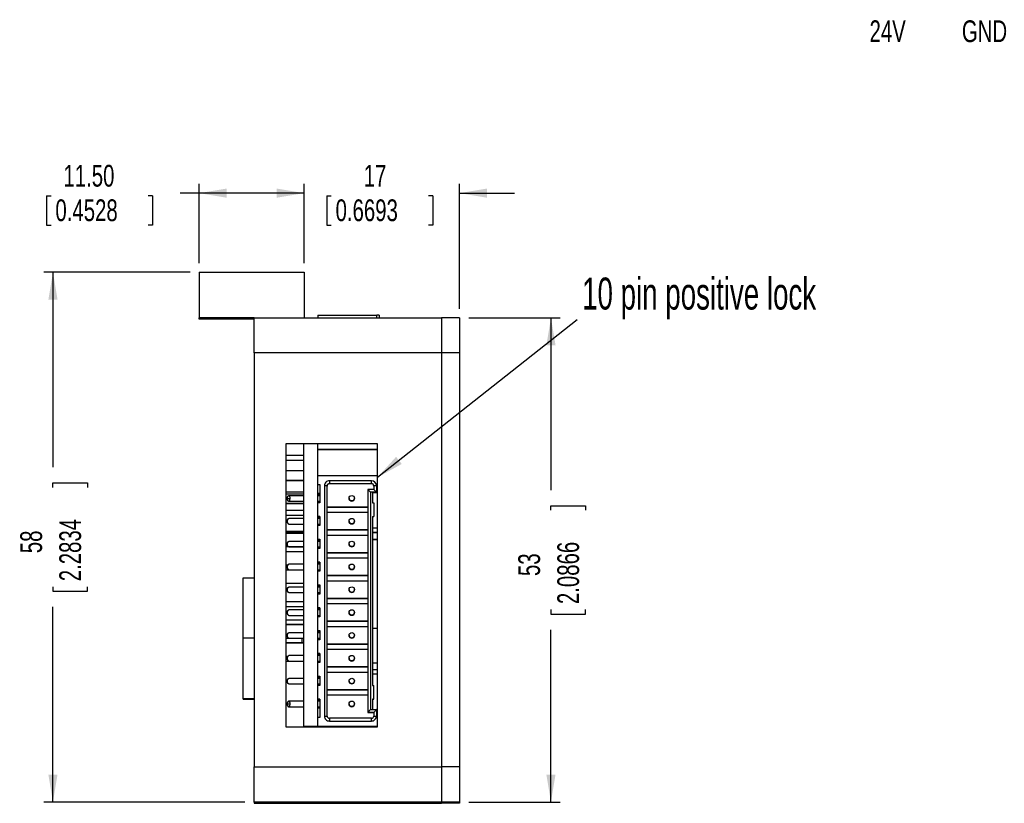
# Model space of a CAD drawing. Extents: x 11 to 421, y 5 to 275.
# Tile 15 of 17: x 159 to 267, y 106 to 192. Entities that reach past the tile are written whole.
import ezdxf
from ezdxf.enums import TextEntityAlignment as Align

# ---------------------------------------------------------------- set-up
doc = ezdxf.new("R2010")
doc.units = 0
doc.layers.get('0').update_dxf_attribs({"linetype": 'CONTINUOUS'})
doc.dimstyles.new('SLDDIMSTYLE0', dxfattribs={"dimtxt": 2.38125, "dimasz": 3, "dimexe": 0, "dimexo": 0.0625, "dimgap": 0.595313, "dimtad": 0, "dimrnd": 1e-09, "dimzin": 4, "dimsah": 1, "dimcen": 0.09, "dimazin": 3, "dimtfac": 1, "dimtofl": 0, "dimtmove": 0, "dimatfit": 3})
doc.dimstyles.new('SLDDIMSTYLE1', dxfattribs={"dimtxt": 2.38125, "dimasz": 3, "dimexe": 0, "dimexo": 0.0625, "dimgap": 0.595313, "dimtad": 0, "dimrnd": 1e-09, "dimzin": 12, "dimsah": 1, "dimcen": 0.09, "dimazin": 3, "dimtfac": 1, "dimtmove": 0, "dimatfit": 3})
doc.dimstyles.new('SLDDIMSTYLE2', dxfattribs={"dimtxt": 2.38125, "dimasz": 3, "dimexe": 0, "dimexo": 0.0625, "dimgap": 0.595313, "dimtad": 0, "dimrnd": 1e-09, "dimzin": 12, "dimsah": 1, "dimcen": 0.09, "dimazin": 3, "dimtfac": 1, "dimtofl": 0, "dimtmove": 0, "dimatfit": 3})

# ---------------------------------------------------------------- blocks, each defined once
blk = doc.blocks.new('_D')
at = {"color": 7, "linetype": 'CONTINUOUS'}
for p, q in [((178.54, 165.18), (178.54, 173.83)), ((190.04, 165.18), (190.04, 173.83)), ((161.84, 172.55), (161.84, 169.33)), ((161.84, 172.55), (162.33, 172.55)), ((173.45, 172.55), (172.96, 172.55)), ((173.45, 172.55), (173.45, 169.33)), ((178.54, 172.83), (176.48, 172.83)), ((190.04, 172.83), (178.54, 172.83)), ((161.84, 169.33), (162.33, 169.33)), ((173.45, 169.33), (172.96, 169.33))]:
    blk.add_line(p, q, dxfattribs=at)
for points in [[(178.54, 172.83), (181.54, 172.33), (181.54, 173.33)], [(190.04, 172.83), (187.04, 173.33), (187.04, 172.33)]]:
    blk.add_solid(points, dxfattribs=at)
at = {"color": 7, "linetype": 'CONTINUOUS', "width": 0.7}
for s, p in [('11.50', (163.69, 172.83)), ('0.4528', (162.81, 169.05))]:
    blk.add_text(s, height=2.381, dxfattribs=at).set_placement(p, align=Align.BOTTOM_LEFT)
blk = doc.blocks.new('_D_1')
at = {"color": 7, "linetype": 'CONTINUOUS'}
for p, q in [((190.04, 165.18), (190.04, 173.83)), ((207.04, 160.18), (207.04, 173.83)), ((190.04, 172.83), (184.04, 172.83)), ((192.51, 172.55), (192.51, 169.33)), ((192.51, 172.55), (192.99, 172.55)), ((204.11, 172.55), (203.63, 172.55)), ((204.11, 172.55), (204.11, 169.33)), ((207.04, 172.83), (213.04, 172.83)), ((192.51, 169.33), (192.99, 169.33)), ((204.11, 169.33), (203.63, 169.33))]:
    blk.add_line(p, q, dxfattribs=at)
for points in [[(190.04, 172.83), (187.04, 173.33), (187.04, 172.33)], [(207.04, 172.83), (210.04, 172.33), (210.04, 173.33)]]:
    blk.add_solid(points, dxfattribs=at)
at = {"color": 7, "linetype": 'CONTINUOUS', "width": 0.7}
for s, p in [('17', (196.55, 172.83)), ('0.6693', (193.47, 169.05))]:
    blk.add_text(s, height=2.381, dxfattribs=at).set_placement(p, align=Align.BOTTOM_LEFT)
blk = doc.blocks.new('_D_2')
at = {"color": 7, "linetype": 'CONTINUOUS'}
for p, q in [((208.04, 159.18), (218.04, 159.18)), ((217.04, 159.18), (217.04, 140.33)), ((217.04, 138.12), (217.04, 138.61)), ((217.04, 138.61), (220.83, 138.61)), ((220.83, 138.61), (220.83, 138.12)), ((217.04, 127.24), (217.04, 126.76)), ((220.83, 126.76), (220.83, 127.24)), ((217.04, 126.76), (220.83, 126.76)), ((217.04, 106.18), (217.04, 125.04)), ((208.04, 106.18), (218.04, 106.18))]:
    blk.add_line(p, q, dxfattribs=at)
for points in [[(217.04, 159.18), (216.54, 156.18), (217.54, 156.18)], [(217.04, 106.18), (217.54, 109.18), (216.54, 109.18)]]:
    blk.add_solid(points, dxfattribs=at)
at = {"color": 7, "linetype": 'CONTINUOUS', "width": 0.7}
for s, p in [('2.0866', (220.83, 127.85, 48.33)), ('53', (216.56, 130.92, 48.33))]:
    blk.add_text(s, height=2.381, rotation=90, dxfattribs=at).set_placement(p, align=Align.BOTTOM_LEFT)
blk = doc.blocks.new('_D_3')
at = {"color": 7, "linetype": 'CONTINUOUS'}
for p, q in [((177.54, 164.18), (161.54, 164.18)), ((162.54, 164.18), (162.54, 142.83)), ((162.54, 140.62), (162.54, 141.11)), ((162.54, 141.11), (166.33, 141.11)), ((166.33, 141.11), (166.33, 140.62)), ((162.54, 129.74), (162.54, 129.26)), ((166.33, 129.26), (166.33, 129.74)), ((162.54, 129.26), (166.33, 129.26)), ((162.54, 106.18), (162.54, 127.54)), ((183.54, 106.18), (161.54, 106.18))]:
    blk.add_line(p, q, dxfattribs=at)
for points in [[(162.54, 164.18), (162.04, 161.18), (163.04, 161.18)], [(162.54, 106.18), (163.04, 109.18), (162.04, 109.18)]]:
    blk.add_solid(points, dxfattribs=at)
at = {"color": 7, "linetype": 'CONTINUOUS', "width": 0.7}
for s, p in [('2.2834', (166.33, 130.35, 48.33)), ('58', (162.06, 133.42, 48.33))]:
    blk.add_text(s, height=2.381, rotation=90, dxfattribs=at).set_placement(p, align=Align.BOTTOM_LEFT)
blk = doc.blocks.new('SW_NOTE_5')
at = {"color": 0, "linetype": 'CONTINUOUS'}
blk.add_line((21.86, 17.24), (0, 0), dxfattribs=at)
blk.add_solid([(0, 0), (2.67, 1.47), (2.05, 2.25)], dxfattribs=at)
at = {"color": 0, "linetype": 'CONTINUOUS', "width": 0.6475}
blk.add_text('10 pin positive lock', height=3.5, dxfattribs=at).set_placement((22.41, 17.32), align=Align.BOTTOM_LEFT)

msp = doc.modelspace()

# ---------------------------------------------------------------- linework, layer by layer
at = {"color": 7, "linetype": 'CONTINUOUS'}
for p, q in [((178.544, 164.1836), (178.544, 159.1836)), ((178.544, 164.1836), (190.044, 164.1836)), ((190.044, 164.1836), (190.044, 159.1836)), ((178.544, 159.1836), (184.544, 159.1836)), ((178.544, 159.17), (178.544, 159.1836)), ((184.544, 159.17), (178.544, 159.17)), ((178.544, 159.0577), (178.544, 159.17)), ((178.544, 159.0577), (184.544, 159.0577)), ((178.544, 159.044), (178.544, 159.0577)), ((184.544, 159.044), (178.544, 159.044)), ((184.544, 159.1836), (190.044, 159.1836)), ((184.544, 155.3493), (184.544, 159.1836)), ((190.044, 159.1836), (205.044, 159.1836)), ((191.544, 159.4669), (191.544, 159.1836)), ((191.544, 159.4669), (197.994, 159.4669)), ((198.244, 159.4659), (198.244, 159.1836)), ((205.044, 159.1836), (205.044, 155.3493)), ((207.044, 159.1836), (205.044, 159.1836)), ((207.044, 159.1836), (207.044, 155.3493)), ((184.544, 155.3493), (184.544, 110.0497)), ((205.044, 155.3493), (184.544, 155.3493)), ((205.044, 155.3493), (205.044, 110.0497)), ((207.044, 155.3493), (205.044, 155.3493)), ((207.044, 155.3493), (207.044, 110.0497)), ((198.044, 145.3994), (188.044, 145.3994)), ((188.044, 145.3994), (188.044, 114.3996)), ((198.044, 145.3896), (188.044, 145.3896)), ((189.944, 145.3896), (189.944, 114.4853)), ((191.544, 141.8976), (191.544, 145.3896)), ((198.044, 144.7639), (191.544, 144.7639)), ((198.044, 144.7435), (191.544, 144.7435)), ((198.044, 114.3996), (198.044, 145.3994)), ((189.944, 144.1001), (188.044, 144.1001)), ((188.044, 143.6001), (189.944, 143.6001)), ((188.044, 143.598), (189.944, 143.598)), ((189.944, 142.4177), (188.044, 142.4177)), ((188.044, 141.4177), (189.944, 141.4177)), ((188.044, 141.4073), (189.944, 141.4073)), ((188.044, 141.397), (189.944, 141.397)), ((188.044, 141.3867), (189.944, 141.3867)), ((197.994, 141.8976), (191.544, 141.8976)), ((191.544, 140.9476), (191.544, 141.8976)), ((197.394, 141.3476), (192.794, 141.3476)), ((192.794, 141.3476), (192.794, 141.0464)), ((197.394, 141.0464), (197.394, 141.3476)), ((189.944, 140.1001), (188.044, 140.1001)), ((191.544, 140.9476), (191.744, 140.9476)), ((191.544, 139.9435), (191.544, 140.9476)), ((191.744, 140.9476), (191.744, 138.9476)), ((192.244, 140.7976), (192.244, 115.5978)), ((192.544, 140.7964), (192.244, 140.7976)), ((192.544, 115.5966), (192.544, 140.7964)), ((192.794, 141.0464), (197.394, 141.0464)), ((192.794, 141.0191), (192.794, 141.0464)), ((197.394, 141.0191), (192.794, 141.0191)), ((197.294, 140.0976), (196.994, 140.3964)), ((196.994, 140.3964), (196.994, 115.9966)), ((197.644, 140.3964), (196.994, 140.3964)), ((197.294, 140.0976), (197.294, 116.2978)), ((197.494, 140.0976), (197.294, 140.0976)), ((197.394, 141.0464), (197.394, 141.0191)), ((197.494, 140.0976), (197.494, 138.9476)), ((197.944, 140.0976), (197.494, 140.0976)), ((197.944, 140.7976), (197.644, 140.7964)), ((197.644, 140.7964), (197.644, 140.3964)), ((197.944, 140.0976), (197.644, 140.3964)), ((197.944, 140.7976), (197.944, 140.0976)), ((197.944, 140.0976), (198.044, 140.0976)), ((189.944, 139.8828), (188.044, 139.8828)), ((188.1193, 139.3462), (188.258, 139.1626)), ((188.2592, 139.6594), (188.1196, 139.4762)), ((188.1761, 139.4114), (188.4938, 139.4118)), ((191.744, 139.9435), (191.544, 139.9435)), ((191.544, 139.9351), (191.544, 139.9435)), ((191.544, 138.9476), (191.544, 139.9351)), ((191.744, 139.9327), (191.544, 139.9327)), ((191.544, 139.8171), (191.744, 139.8171)), ((191.744, 139.806), (191.544, 139.806)), ((191.744, 139.7112), (191.544, 139.7112)), ((191.544, 139.1112), (191.744, 139.1112)), ((191.744, 139.0171), (191.544, 139.0171)), ((194.944, 139.4354), (194.944, 139.4191)), ((195.544, 139.4191), (195.544, 139.4354)), ((197.494, 140.0624), (198.044, 140.0624)), ((188.044, 138.8828), (189.944, 138.8828)), ((188.044, 138.8725), (189.944, 138.8725)), ((188.044, 138.8622), (189.944, 138.8622)), ((188.044, 138.8518), (189.944, 138.8518)), ((189.944, 138.1001), (188.044, 138.1001)), ((191.544, 137.4476), (191.544, 138.9476)), ((191.744, 138.9476), (191.544, 138.9476)), ((192.544, 138.4691), (196.994, 138.4691)), ((196.994, 138.4651), (192.544, 138.4651)), ((197.494, 138.9476), (197.674, 138.9476)), ((197.674, 138.9476), (197.674, 137.4476)), ((188.044, 137.6001), (189.944, 137.6001)), ((188.044, 137.5981), (189.944, 137.5981)), ((188.044, 137.0274), (188.158, 137.0274)), ((188.1019, 136.9115), (188.1917, 136.9127)), ((188.2578, 137.1598), (188.1194, 136.9763)), ((191.544, 137.4476), (191.744, 137.4476)), ((191.544, 137.4351), (191.544, 137.4476)), ((191.544, 136.4476), (191.544, 137.4351)), ((191.744, 137.4328), (191.544, 137.4328)), ((191.544, 137.3171), (191.744, 137.3171)), ((191.744, 137.3061), (191.544, 137.3061)), ((191.744, 137.2112), (191.544, 137.2112)), ((191.744, 137.4476), (191.744, 136.4476)), ((196.994, 137.8691), (192.544, 137.8691)), ((194.944, 136.9354), (194.944, 136.9191)), ((195.544, 136.9191), (195.544, 136.9354)), ((197.494, 137.4476), (197.674, 137.4476)), ((197.494, 137.4476), (197.494, 118.9478)), ((197.494, 137.4363), (197.674, 137.4363)), ((197.674, 137.4363), (197.674, 137.4476)), ((188.044, 135.8274), (189.944, 135.8274)), ((188.044, 135.8264), (189.944, 135.8264)), ((188.1197, 136.846), (188.259, 136.663)), ((191.544, 136.6112), (191.744, 136.6112)), ((191.744, 136.5171), (191.544, 136.5171)), ((191.544, 134.9476), (191.544, 136.4476)), ((191.744, 136.4476), (191.544, 136.4476)), ((192.544, 135.9691), (196.994, 135.9691)), ((196.994, 135.9651), (192.544, 135.9651)), ((197.494, 136.1839), (198.044, 136.1819)), ((188.044, 135.7623), (189.944, 135.7623)), ((188.044, 135.7613), (189.944, 135.7613)), ((188.044, 135.6001), (189.944, 135.6001)), ((188.044, 135.5981), (189.944, 135.5981)), ((191.544, 134.9476), (191.744, 134.9476)), ((191.544, 134.9351), (191.544, 134.9476)), ((191.544, 133.9476), (191.544, 134.9351)), ((191.744, 134.9328), (191.544, 134.9328)), ((191.544, 134.8171), (191.744, 134.8171)), ((191.744, 134.8061), (191.544, 134.8061)), ((191.744, 134.7112), (191.544, 134.7112)), ((191.744, 134.9476), (191.744, 133.9476)), ((196.994, 135.3691), (192.544, 135.3691)), ((198.044, 135.6819), (197.494, 135.6839)), ((197.494, 135.68), (198.044, 135.6789)), ((198.044, 134.9289), (197.494, 134.93)), ((197.494, 134.9262), (198.044, 134.9262)), ((189.944, 134.1001), (188.044, 134.1001)), ((188.1917, 134.4127), (188.1019, 134.4115)), ((188.2578, 134.6598), (188.1194, 134.4764)), ((188.1197, 134.3461), (188.259, 134.1631)), ((191.544, 134.1112), (191.744, 134.1112)), ((191.744, 134.0171), (191.544, 134.0171)), ((191.544, 132.4476), (191.544, 133.9476)), ((191.744, 133.9476), (191.544, 133.9476)), ((194.944, 134.4354), (194.944, 134.4192)), ((195.544, 134.4192), (195.544, 134.4354)), ((188.044, 133.6002), (189.944, 133.6002)), ((188.044, 133.5981), (189.944, 133.5981)), ((192.544, 133.4692), (196.994, 133.4692)), ((196.994, 133.4651), (192.544, 133.4651)), ((196.994, 132.8692), (192.544, 132.8692)), ((188.2128, 132.1002), (188.044, 132.1002)), ((188.044, 131.6002), (189.944, 131.6002)), ((188.044, 131.5981), (189.944, 131.5981)), ((188.1019, 131.9115), (188.1917, 131.9127)), ((188.2578, 132.1598), (188.1194, 131.9764)), ((188.1197, 131.8461), (188.259, 131.6631)), ((191.544, 132.4476), (191.744, 132.4476)), ((191.544, 132.4351), (191.544, 132.4476)), ((191.544, 131.4477), (191.544, 132.4351)), ((191.744, 132.4328), (191.544, 132.4328)), ((191.544, 132.3171), (191.744, 132.3171)), ((191.744, 132.3061), (191.544, 132.3061)), ((191.744, 132.2112), (191.544, 132.2112)), ((191.544, 131.6112), (191.744, 131.6112)), ((191.744, 131.5171), (191.544, 131.5171)), ((191.744, 132.4476), (191.744, 131.4477)), ((194.944, 131.9354), (194.944, 131.9192)), ((195.544, 131.9192), (195.544, 131.9354)), ((183.344, 130.7248), (184.544, 130.7248)), ((183.344, 124.1676), (183.344, 130.7248)), ((191.544, 129.9477), (191.544, 131.4477)), ((191.744, 131.4477), (191.544, 131.4477)), ((192.544, 130.9692), (196.994, 130.9692)), ((196.994, 130.9651), (192.544, 130.9651)), ((189.944, 130.1002), (188.044, 130.1002)), ((188.044, 129.6002), (188.2128, 129.6002)), ((188.044, 129.5982), (188.2113, 129.5982)), ((188.1019, 129.4116), (188.1917, 129.4127)), ((188.2578, 129.6598), (188.1194, 129.4764)), ((188.1197, 129.3461), (188.259, 129.1631)), ((191.544, 129.9477), (191.744, 129.9477)), ((191.544, 129.9351), (191.544, 129.9477)), ((191.544, 128.9477), (191.544, 129.9351)), ((191.744, 129.9328), (191.544, 129.9328)), ((191.544, 129.8172), (191.744, 129.8172)), ((191.744, 129.8061), (191.544, 129.8061)), ((191.744, 129.7113), (191.544, 129.7113)), ((191.744, 129.9477), (191.744, 128.9477)), ((196.994, 130.3692), (192.544, 130.3692)), ((194.944, 129.4355), (194.944, 129.4192)), ((195.544, 129.4192), (195.544, 129.4355)), ((191.544, 129.1113), (191.744, 129.1113)), ((191.744, 129.0172), (191.544, 129.0172)), ((191.544, 127.4477), (191.544, 128.9477)), ((191.744, 128.9477), (191.544, 128.9477)), ((192.544, 128.4692), (196.994, 128.4692)), ((196.994, 128.4651), (192.544, 128.4651)), ((189.944, 128.1002), (188.044, 128.1002)), ((188.044, 127.6002), (189.944, 127.6002)), ((188.044, 127.5982), (189.944, 127.5982)), ((188.2578, 127.1598), (188.1194, 126.9764)), ((191.544, 127.4477), (191.744, 127.4477)), ((191.544, 127.4352), (191.544, 127.4477)), ((191.544, 126.4477), (191.544, 127.4352)), ((191.744, 127.4328), (191.544, 127.4328)), ((191.544, 127.3172), (191.744, 127.3172)), ((191.744, 127.3061), (191.544, 127.3061)), ((191.744, 127.2113), (191.544, 127.2113)), ((191.744, 127.4477), (191.744, 126.4477)), ((196.994, 127.8692), (192.544, 127.8692)), ((189.944, 126.1002), (188.044, 126.1002)), ((188.1019, 126.9116), (188.1917, 126.9128)), ((188.1197, 126.8461), (188.259, 126.6631)), ((191.544, 126.6113), (191.744, 126.6113)), ((191.744, 126.5172), (191.544, 126.5172)), ((191.544, 124.9477), (191.544, 126.4477)), ((191.744, 126.4477), (191.544, 126.4477)), ((194.944, 126.9355), (194.944, 126.9192)), ((195.544, 126.9192), (195.544, 126.9355)), ((189.944, 125.6002), (188.044, 125.6002)), ((188.044, 125.5982), (189.8172, 125.5982)), ((192.544, 125.9692), (196.994, 125.9692)), ((196.994, 125.9652), (192.544, 125.9652)), ((196.994, 125.3692), (192.544, 125.3692)), ((197.494, 125.2275), (198.044, 125.2275)), ((198.044, 125.1614), (197.494, 125.1614)), ((183.344, 117.5177), (183.344, 124.1676)), ((183.344, 124.1676), (184.544, 124.1676)), ((189.8172, 124.1002), (188.044, 124.1002)), ((188.1019, 124.4116), (188.1917, 124.4128)), ((188.2578, 124.6599), (188.1194, 124.4764)), ((188.1197, 124.3461), (188.259, 124.1631)), ((189.8172, 123.6002), (189.8172, 124.1002)), ((191.544, 124.9477), (191.744, 124.9477)), ((191.544, 124.9352), (191.544, 124.9477)), ((191.544, 123.9477), (191.544, 124.9352)), ((191.744, 124.9329), (191.544, 124.9329)), ((191.544, 124.8172), (191.744, 124.8172)), ((191.744, 124.8062), (191.544, 124.8062)), ((191.744, 124.7113), (191.544, 124.7113)), ((191.544, 124.1113), (191.744, 124.1113)), ((191.644, 124.1002), (191.544, 124.1002)), ((191.744, 124.0172), (191.544, 124.0172)), ((191.544, 122.4477), (191.544, 123.9477)), ((191.744, 123.9477), (191.544, 123.9477)), ((191.644, 124.1113), (191.644, 124.0172)), ((191.744, 124.9477), (191.744, 123.9477)), ((194.944, 124.4355), (194.944, 124.4192)), ((195.544, 124.4192), (195.544, 124.4355)), ((189.8172, 123.6002), (188.044, 123.6002)), ((188.044, 123.5982), (189.944, 123.5982)), ((192.544, 123.4692), (196.994, 123.4692)), ((196.994, 123.4652), (192.544, 123.4652)), ((196.994, 122.8692), (192.544, 122.8692)), ((188.2128, 122.1002), (188.044, 122.1002)), ((188.1917, 121.9128), (188.1019, 121.9116)), ((188.2578, 122.1599), (188.1194, 121.9765)), ((188.1197, 121.8462), (188.259, 121.6632)), ((191.544, 122.4477), (191.744, 122.4477)), ((191.544, 122.4352), (191.544, 122.4477)), ((191.544, 121.4477), (191.544, 122.4352)), ((191.744, 122.4329), (191.544, 122.4329)), ((191.544, 122.3172), (191.744, 122.3172)), ((191.744, 122.3062), (191.544, 122.3062)), ((191.744, 122.2113), (191.544, 122.2113)), ((191.644, 122.2113), (191.644, 122.3062)), ((191.744, 122.4477), (191.744, 121.4477)), ((194.944, 121.9355), (194.944, 121.9193)), ((195.544, 121.9193), (195.544, 121.9355)), ((188.044, 121.6003), (189.944, 121.6003)), ((188.044, 121.5982), (189.944, 121.5982)), ((191.544, 121.6113), (191.744, 121.6113)), ((191.544, 121.6003), (191.644, 121.6003)), ((191.544, 121.5982), (191.644, 121.5982)), ((191.744, 121.5172), (191.544, 121.5172)), ((191.544, 119.9478), (191.544, 121.4477)), ((191.744, 121.4477), (191.544, 121.4477)), ((191.644, 121.5172), (191.644, 121.6113)), ((192.544, 120.9693), (196.994, 120.9693)), ((196.994, 120.9652), (192.544, 120.9652)), ((197.494, 121.4301), (198.044, 121.429)), ((188.2578, 119.6599), (188.1194, 119.4765)), ((191.544, 119.9478), (191.744, 119.9478)), ((191.544, 119.9352), (191.544, 119.9478)), ((191.544, 118.9478), (191.544, 119.9352)), ((191.744, 119.9329), (191.544, 119.9329)), ((191.544, 119.8172), (191.744, 119.8172)), ((191.744, 119.8062), (191.544, 119.8062)), ((191.744, 119.7113), (191.544, 119.7113)), ((191.744, 119.9478), (191.744, 118.9478)), ((196.994, 120.3693), (192.544, 120.3693)), ((197.494, 120.684), (198.044, 120.682)), ((198.044, 120.182), (197.494, 120.184)), ((198.044, 120.1763), (197.494, 120.1763)), ((188.1019, 119.4116), (188.1917, 119.4128)), ((188.1197, 119.3462), (188.259, 119.1632)), ((191.544, 119.1113), (191.744, 119.1113)), ((191.744, 119.0172), (191.544, 119.0172)), ((191.544, 117.4478), (191.544, 118.9478)), ((191.744, 118.9478), (191.544, 118.9478)), ((194.944, 119.4355), (194.944, 119.4193)), ((195.544, 119.4193), (195.544, 119.4355)), ((197.494, 118.9478), (197.674, 118.9478)), ((197.674, 117.4478), (197.674, 118.9478)), ((183.344, 117.5177), (184.544, 117.5177)), ((183.344, 117.4255), (183.344, 117.5177)), ((192.544, 118.4693), (196.994, 118.4693)), ((196.994, 118.4652), (192.544, 118.4652)), ((196.994, 117.8693), (192.544, 117.8693)), ((183.344, 117.4255), (184.544, 117.4255)), ((188.1194, 116.8462), (188.2578, 116.6628)), ((188.259, 117.1595), (188.1197, 116.9765)), ((188.4938, 116.912), (188.1761, 116.9116)), ((191.544, 117.4478), (191.744, 117.4478)), ((191.544, 117.4352), (191.544, 117.4478)), ((191.544, 116.4437), (191.544, 117.4352)), ((191.744, 117.4329), (191.544, 117.4329)), ((191.544, 117.3173), (191.744, 117.3173)), ((191.544, 117.3062), (191.744, 117.3062)), ((191.744, 117.2114), (191.544, 117.2114)), ((191.544, 116.6114), (191.744, 116.6114)), ((191.744, 116.5173), (191.544, 116.5173)), ((191.744, 116.4437), (191.544, 116.4437)), ((191.544, 115.4478), (191.544, 116.4437)), ((191.744, 117.4478), (191.744, 115.4478)), ((194.944, 116.9356), (194.944, 116.9193)), ((195.544, 116.9193), (195.544, 116.9356)), ((197.674, 117.4478), (197.494, 117.4478)), ((197.494, 117.4478), (197.494, 116.2978)), ((197.494, 117.4365), (197.674, 117.4365)), ((197.674, 117.4478), (197.674, 117.4365)), ((191.544, 114.4978), (191.544, 115.4478)), ((191.744, 115.4478), (191.544, 115.4478)), ((192.244, 115.5978), (192.544, 115.5966)), ((192.794, 115.3466), (192.794, 115.0478)), ((197.394, 115.3466), (192.794, 115.3466)), ((197.294, 116.2978), (196.994, 115.9966)), ((196.994, 115.9966), (197.644, 115.9966)), ((196.994, 115.9966), (196.994, 115.9693)), ((197.644, 115.9693), (196.994, 115.9693)), ((197.294, 116.2978), (197.494, 116.2978)), ((197.394, 115.0478), (197.394, 115.3466)), ((197.494, 116.2978), (197.944, 116.2978)), ((197.644, 115.9966), (197.944, 116.2978)), ((197.644, 115.9966), (197.644, 115.5966)), ((197.644, 115.5966), (197.944, 115.5978)), ((197.944, 116.2978), (197.944, 115.5978)), ((198.044, 116.2978), (197.944, 116.2978)), ((188.044, 114.3996), (198.044, 114.3996)), ((189.944, 114.4853), (191.544, 114.4853)), ((189.944, 114.4853), (189.944, 114.4673)), ((189.944, 114.4673), (191.544, 114.4673)), ((189.944, 114.4673), (189.944, 114.3996)), ((191.544, 114.4978), (197.994, 114.4978)), ((191.544, 114.4978), (191.544, 114.4829)), ((191.544, 114.4853), (191.544, 114.4673)), ((191.544, 114.4829), (191.744, 114.4829)), ((191.544, 114.4673), (191.544, 114.3996)), ((191.744, 114.4829), (191.744, 114.464)), ((191.744, 114.464), (196.394, 114.464)), ((192.794, 115.0478), (197.394, 115.0478)), ((196.394, 114.464), (196.394, 114.4626)), ((196.394, 114.4626), (197.994, 114.4626)), ((197.994, 114.4626), (197.994, 114.4978)), ((184.544, 110.0497), (205.044, 110.0497)), ((184.544, 106.184), (184.544, 110.0497)), ((205.044, 110.0497), (205.044, 106.184)), ((207.044, 110.0497), (205.044, 110.0497)), ((207.044, 110.0497), (207.044, 106.184)), ((205.044, 106.184), (184.544, 106.184)), ((184.544, 106.184), (184.544, 106.0445)), ((184.544, 106.0445), (205.044, 106.0445)), ((205.044, 106.184), (205.044, 106.0445)), ((207.044, 106.184), (205.044, 106.184)), ((207.044, 106.0445), (205.044, 106.0445)), ((207.044, 106.184), (207.044, 106.0445))]:
    msp.add_line(p, q, dxfattribs=at)
at = {"color": 8, "linetype": 'CONTINUOUS'}
msp.add_line((197.994, 159.1836), (197.994, 159.4669), dxfattribs=at)
at = {"color": 7, "linetype": 'CONTINUOUS', "flags": 128}
for points in [[(198.044, 141.8925), (198.0428, 141.8928), (197.994, 141.8976)], [(188.1761, 139.4114), (188.1736, 139.4415), (188.1677, 139.4624), (188.1587, 139.4781), (188.1475, 139.4868), (188.1357, 139.4878), (188.124, 139.481), (188.1135, 139.4663), (188.1062, 139.4461), (188.1022, 139.4205), (188.1019, 139.4109)], [(188.1019, 139.4109), (188.1039, 139.3864), (188.11, 139.3635), (188.1199, 139.3454), (188.1315, 139.3359), (188.1445, 139.3345), (188.1562, 139.3417), (188.1659, 139.3561), (188.1725, 139.3759), (188.1757, 139.3984), (188.1761, 139.4114)], [(188.2575, 139.165), (188.2611, 139.1585), (188.3076, 139.119), (188.3584, 139.1123), (188.4075, 139.1394), (188.4489, 139.1975), (188.4787, 139.2795), (188.4927, 139.3761), (188.4938, 139.4118)], [(188.4938, 139.4118), (188.4855, 139.5105), (188.4613, 139.5982), (188.4242, 139.6648), (188.3774, 139.7033), (188.3267, 139.7088), (188.2777, 139.6804), (188.2594, 139.6547)], [(188.3436, 139.1108), (188.5717, 139.1104), (188.8122, 139.1101), (189.0229, 139.1099), (189.2005, 139.1098), (189.3432, 139.1098), (189.4629, 139.1098), (189.7014, 139.1098), (189.944, 139.11)], [(189.944, 139.71), (189.8328, 139.7099), (189.7144, 139.7098), (189.4765, 139.7098), (189.1565, 139.7098), (188.9007, 139.71), (188.6156, 139.7103), (188.3453, 139.7108)], [(188.1917, 136.9127), (188.1997, 137.0085), (188.2238, 137.0966), (188.2613, 137.1643), (188.308, 137.2035), (188.3439, 137.2081)], [(188.3451, 136.6156), (188.3266, 136.6136), (188.2778, 136.642), (188.2358, 136.7009), (188.2067, 136.7836), (188.1926, 136.8807), (188.1917, 136.9127)], [(189.944, 137.2124), (189.8336, 137.2125), (189.715, 137.2126), (189.4765, 137.2126), (189.156, 137.2126), (188.8998, 137.2124), (188.6144, 137.2121), (188.3438, 137.2116)], [(188.3451, 136.6116), (188.573, 136.612), (188.8132, 136.6123), (189.0237, 136.6125), (189.201, 136.6126), (189.3435, 136.6126), (189.4628, 136.6126), (189.7008, 136.6126), (189.944, 136.6124)], [(188.1917, 134.4127), (188.1996, 134.5076), (188.2235, 134.5959), (188.2609, 134.6638), (188.3076, 134.7033), (188.3439, 134.7082)], [(189.944, 134.7124), (189.8336, 134.7125), (189.715, 134.7126), (189.4765, 134.7126), (189.156, 134.7126), (188.8998, 134.7124), (188.6144, 134.7121), (188.3438, 134.7116)], [(188.3451, 134.1156), (188.3266, 134.1136), (188.2778, 134.1419), (188.2359, 134.2008), (188.2067, 134.2835), (188.1926, 134.3806), (188.1917, 134.4127)], [(188.3451, 134.1116), (188.573, 134.112), (188.8132, 134.1123), (189.0237, 134.1125), (189.201, 134.1126), (189.3435, 134.1126), (189.4628, 134.1126), (189.7008, 134.1126), (189.944, 134.1124)], [(188.1917, 131.9127), (188.1997, 132.0085), (188.2238, 132.0966), (188.2613, 132.1643), (188.308, 132.2035), (188.3439, 132.2081)], [(188.3451, 131.6156), (188.3266, 131.6136), (188.2778, 131.642), (188.2358, 131.701), (188.2067, 131.7836), (188.1926, 131.8807), (188.1917, 131.9127)], [(189.944, 132.2125), (189.8336, 132.2125), (189.715, 132.2126), (189.4765, 132.2127), (189.156, 132.2126), (188.8998, 132.2124), (188.6144, 132.2121), (188.3438, 132.2117)], [(188.3451, 131.6117), (188.573, 131.6121), (188.8132, 131.6123), (189.0237, 131.6125), (189.201, 131.6126), (189.3435, 131.6127), (189.4628, 131.6127), (189.7008, 131.6126), (189.944, 131.6125)], [(188.1917, 129.4127), (188.1997, 129.5085), (188.2238, 129.5967), (188.2613, 129.6643), (188.308, 129.7035), (188.3439, 129.7082)], [(188.3451, 129.1156), (188.3266, 129.1137), (188.2778, 129.142), (188.2358, 129.201), (188.2067, 129.2837), (188.1926, 129.3807), (188.1917, 129.4127)], [(189.944, 129.7125), (189.8336, 129.7126), (189.715, 129.7126), (189.4765, 129.7127), (189.156, 129.7126), (188.8998, 129.7124), (188.6144, 129.7121), (188.3438, 129.7117)], [(188.3451, 129.1117), (188.573, 129.1121), (188.8132, 129.1124), (189.0237, 129.1125), (189.201, 129.1126), (189.3435, 129.1127), (189.4628, 129.1127), (189.7008, 129.1126), (189.944, 129.1125)], [(188.1917, 126.9128), (188.1997, 127.0085), (188.2238, 127.0967), (188.2613, 127.1644), (188.308, 127.2036), (188.3439, 127.2082)], [(189.944, 127.2125), (189.8336, 127.2126), (189.715, 127.2126), (189.4765, 127.2127), (189.156, 127.2126), (188.8998, 127.2125), (188.6144, 127.2121), (188.3438, 127.2117)], [(188.3451, 126.6156), (188.3266, 126.6137), (188.2778, 126.642), (188.2358, 126.701), (188.2067, 126.7837), (188.1926, 126.8808), (188.1917, 126.9128)], [(188.3451, 126.6117), (188.573, 126.6121), (188.8132, 126.6124), (189.0237, 126.6126), (189.201, 126.6127), (189.3435, 126.6127), (189.4628, 126.6127), (189.7008, 126.6127), (189.944, 126.6125)], [(189.8172, 125.5982), (189.9398, 125.5979), (189.944, 125.5979)], [(188.1917, 124.4128), (188.1997, 124.5086), (188.2238, 124.5967), (188.2613, 124.6644), (188.308, 124.7036), (188.3439, 124.7082)], [(188.3451, 124.1157), (188.3266, 124.1137), (188.2778, 124.1421), (188.2358, 124.201), (188.2067, 124.2837), (188.1926, 124.3808), (188.1917, 124.4128)], [(189.944, 124.7125), (189.8336, 124.7126), (189.715, 124.7127), (189.4765, 124.7127), (189.156, 124.7127), (188.8998, 124.7125), (188.6144, 124.7122), (188.3438, 124.7117)], [(188.3451, 124.1117), (188.573, 124.1121), (188.8132, 124.1124), (189.0237, 124.1126), (189.201, 124.1127), (189.3435, 124.1127), (189.4628, 124.1127), (189.7008, 124.1127), (189.944, 124.1125)], [(189.944, 124.1005), (189.9398, 124.1005), (189.8172, 124.1002)], [(189.944, 123.6005), (189.9398, 123.6005), (189.8172, 123.6002)], [(188.1917, 121.9128), (188.1996, 122.0077), (188.2235, 122.096), (188.2609, 122.1639), (188.3076, 122.2034), (188.3439, 122.2083)], [(188.3451, 121.6157), (188.3266, 121.6137), (188.2778, 121.642), (188.2359, 121.701), (188.2067, 121.7836), (188.1926, 121.8807), (188.1917, 121.9128)], [(189.944, 122.2125), (189.8336, 122.2126), (189.715, 122.2127), (189.4765, 122.2127), (189.156, 122.2127), (188.8998, 122.2125), (188.6144, 122.2122), (188.3438, 122.2117)], [(188.3451, 121.6117), (188.573, 121.6121), (188.8132, 121.6124), (189.0237, 121.6126), (189.201, 121.6127), (189.3435, 121.6127), (189.4628, 121.6127), (189.7008, 121.6127), (189.944, 121.6125)], [(188.1917, 119.4128), (188.1997, 119.5086), (188.2238, 119.5967), (188.2613, 119.6644), (188.308, 119.7036), (188.3439, 119.7082)], [(189.944, 119.7126), (189.8336, 119.7126), (189.715, 119.7127), (189.4765, 119.7128), (189.156, 119.7127), (188.8998, 119.7125), (188.6144, 119.7122), (188.3438, 119.7118)], [(188.3451, 119.1157), (188.3266, 119.1137), (188.2778, 119.1421), (188.2358, 119.2011), (188.2067, 119.2837), (188.1926, 119.3808), (188.1917, 119.4128)], [(188.3451, 119.1118), (188.573, 119.1122), (188.8132, 119.1125), (189.0237, 119.1126), (189.201, 119.1127), (189.3435, 119.1128), (189.4628, 119.1128), (189.7008, 119.1127), (189.944, 119.1126)], [(188.1019, 116.9111), (188.1039, 116.9355), (188.11, 116.9586), (188.1198, 116.9766), (188.1316, 116.9865), (188.1442, 116.9881), (188.1563, 116.9809), (188.1657, 116.9672), (188.1725, 116.947), (188.1757, 116.9247), (188.1761, 116.9116)], [(188.1761, 116.9116), (188.1736, 116.8816), (188.1678, 116.8606), (188.1588, 116.8448), (188.1477, 116.8358), (188.1359, 116.8346), (188.1243, 116.8409), (188.1136, 116.8556), (188.1063, 116.8754), (188.1023, 116.9012), (188.1019, 116.9111)], [(188.2573, 116.6654), (188.2609, 116.6588), (188.3076, 116.6193), (188.3582, 116.6125), (188.4074, 116.6395), (188.4487, 116.6973), (188.4786, 116.7794), (188.4927, 116.8758), (188.4938, 116.912)], [(188.4938, 116.912), (188.4854, 117.0106), (188.4614, 117.0983), (188.424, 117.165), (188.3776, 117.2035), (188.3266, 117.209), (188.2778, 117.1807), (188.2592, 117.1546)], [(188.3436, 116.6109), (188.5717, 116.6106), (188.8122, 116.6103), (189.0229, 116.6101), (189.2005, 116.61), (189.3432, 116.61), (189.4629, 116.6099), (189.7014, 116.61), (189.944, 116.6102)], [(189.944, 117.2101), (189.8328, 117.2101), (189.7144, 117.21), (189.4765, 117.2099), (189.1565, 117.21), (188.9007, 117.2102), (188.6156, 117.2105), (188.3453, 117.2109)], [(197.994, 114.4978), (198.0428, 114.5026), (198.044, 114.5028)], [(198.044, 114.4677), (198.0428, 114.4674), (197.994, 114.4626)]]:
    msp.add_lwpolyline(points, dxfattribs=at)
at = {"color": 7, "linetype": 'CONTINUOUS'}
for centre in [(195.244, 139.4354), (195.244, 136.9354), (195.244, 134.4354), (195.244, 131.9354), (195.244, 129.4355), (195.244, 126.9355), (195.244, 124.4355), (195.244, 121.9355), (195.244, 119.4355), (195.244, 116.9356)]:
    msp.add_circle(centre, 0.3, dxfattribs=at)
for centre, radius, start, end in [((198.0565, 144.0975), 15.3695, 89.300928, 90.232912), ((192.794, 140.7976), 0.55, 89.999787, 179.999825), ((197.394, 140.7976), 0.55, 0.000273, 90.000115), ((192.794, 140.7964), 0.25, 89.999693, 179.999666), ((192.794, 140.7691), 0.25, 89.999693, 179.999666), ((197.394, 140.7964), 0.25, 0.000031, 90.000396), ((197.394, 140.7691), 0.25, 0.000031, 90.000396), ((195.244, 139.4191), 0.3, 180.000424, 359.999576), ((188.2128, 136.9162), 0.111, 147.073107, 182.447824), ((188.2044, 136.9054), 0.1026, 176.597435, 214.840273), ((195.244, 136.9191), 0.3, 180.000542, 359.999458), ((188.2034, 134.4177), 0.1016, 145.257178, 183.484955), ((188.2144, 134.4069), 0.1126, 177.667304, 212.756318), ((195.244, 134.4192), 0.3, 180.00078, 359.99922), ((188.2128, 131.9163), 0.111, 147.073107, 182.447824), ((188.2044, 131.9054), 0.1026, 176.597645, 214.840063), ((195.244, 131.9192), 0.3, 180.000424, 359.999576), ((188.2128, 129.4163), 0.111, 147.073107, 182.447824), ((188.2044, 129.4055), 0.1026, 176.597226, 214.840483), ((195.244, 129.4192), 0.3, 180.000424, 359.999576), ((188.2128, 126.9163), 0.111, 147.073107, 182.447824), ((188.2044, 126.9055), 0.1026, 176.597226, 214.840483), ((195.244, 126.9192), 0.3, 180.000424, 359.999576), ((188.2128, 124.4163), 0.1109, 147.071068, 182.449031), ((188.2044, 124.4055), 0.1026, 176.597226, 214.840483), ((195.244, 124.4192), 0.3, 180.000424, 359.999576), ((188.2034, 121.9178), 0.1016, 145.256753, 183.48538), ((188.2144, 121.907), 0.1126, 177.667304, 212.756318), ((195.244, 121.9193), 0.3, 180.000424, 359.999576), ((188.2128, 119.4164), 0.111, 147.075145, 182.446617), ((188.2044, 119.4055), 0.1026, 176.597645, 214.840063), ((195.244, 119.4193), 0.3, 180.000424, 359.999576), ((195.244, 116.9193), 0.3, 180.000275, 270.000259), ((195.244, 116.9193), 0.3, 269.999741, 359.999725), ((192.794, 115.5978), 0.55, 179.999998, 270.000584), ((192.794, 115.5966), 0.25, 180.00009, 270.000764), ((197.394, 115.5978), 0.55, 269.999513, 359.999905), ((197.394, 115.5966), 0.25, 269.999146, 0.000213)]:
    msp.add_arc(centre, radius, start, end, dxfattribs=at)

# ---------------------------------------------------------------- block references
msp.add_blockref('SW_NOTE_5', (198.044, 141.7176), dxfattribs=at)

# ---------------------------------------------------------------- texts
at = {"color": 7, "linetype": 'CONTINUOUS', "width": 0.7}
for s, p in [('24V', (251.9047, 188.6466)), ('GND', (262.0137, 188.6466))]:
    msp.add_text(s, height=2.38125, dxfattribs=at).set_placement(p, align=Align.BOTTOM_LEFT)

# ---------------------------------------------------------------- dimensions: what is measured, and where the dimension line sits
at = {"color": 7, "linetype": 'CONTINUOUS'}
for base, p1, p2, dimstyle, picture, middle in [((190.044, 172.8288), (178.544, 164.1836), (190.044, 164.1836), 'SLDDIMSTYLE0', '_D', (167.6457, 172.8288)), ((207.044, 172.8288), (190.044, 164.1836), (207.044, 159.1836), 'SLDDIMSTYLE1', '_D_1', (198.3096, 172.8288))]:
    dim = msp.add_linear_dim(base=base, p1=p1, p2=p2, dimstyle=dimstyle, dxfattribs=at)
    dim.commit()
    dim.dimension.update_dxf_attribs({"geometry": picture, "text_midpoint": middle, "dimtype": 160})
for base, p1, p2, picture, middle in [((162.544, 164.1836), (184.544, 106.184), (178.544, 164.1836), '_D_3', (162.544, 135.1838)), ((217.044, 106.184), (207.044, 159.1836), (207.044, 106.184), '_D_2', (217.044, 132.6838))]:
    dim = msp.add_linear_dim(base=base, p1=p1, p2=p2, angle=90, dimstyle='SLDDIMSTYLE2', dxfattribs=at)
    dim.commit()
    dim.dimension.update_dxf_attribs({"geometry": picture, "text_midpoint": middle, "dimtype": 160})

doc.saveas('drawing.dxf')
